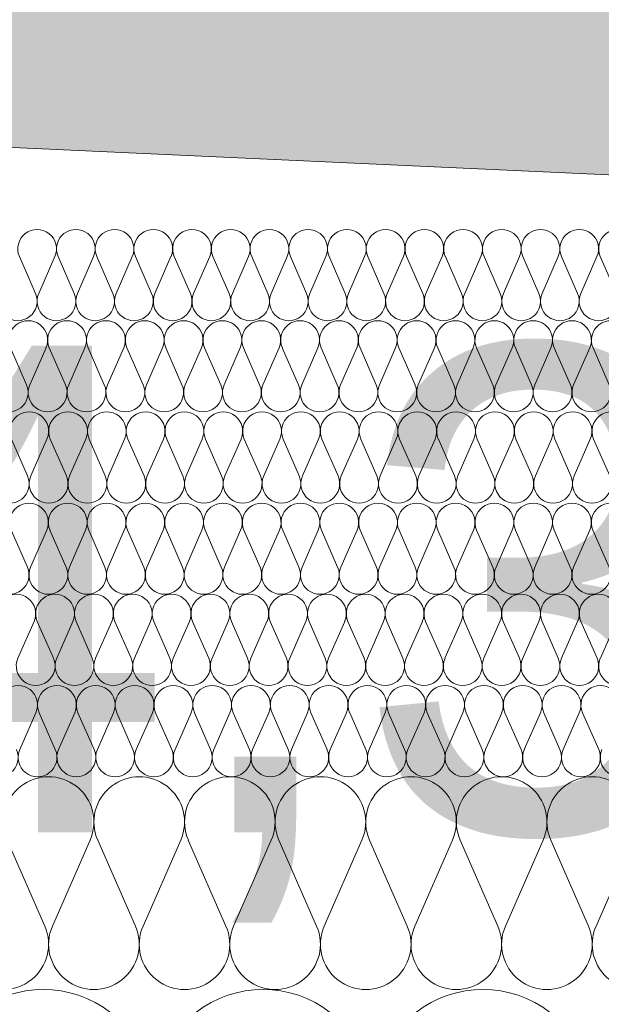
# Model space of a CAD drawing. Extents: x -547885 to -186295, y -25370 to 156194.
# Tile 52 of 256: x -513282 to -513091, y -7804 to -7481. Entities that reach past the tile are written whole.
import ezdxf

# ---------------------------------------------------------------- set-up
doc = ezdxf.new("R2010")
doc.units = 0
doc.header["$MEASUREMENT"] = 0
doc.layers.add('arch wypelnienia_Nr_Pióra__2', color=7, linetype='Continuous', lineweight=13, true_color=0x7f7f7f)
doc.layers.add('Inwent Izolacje_Nr_Pióra__2', color=7, linetype='Continuous', lineweight=13, true_color=0x7f7f7f)
doc.layers.add('Inwent Izolacje', color=7, linetype='Continuous')
doc.layers.add('INWENT WYMIARY', color=7, linetype='Continuous')
for name, color, linetype, lineweight in [('INWENT KONST. DREWNIANA_Nr_Pióra__21', 7, 'Continuous', 9), ('INWENT WYMIARY_Nr_Pióra__21', 7, 'Continuous', 9), ('INWENT WYMIARY_Nr_Pióra__5', 7, 'Continuous', 13)]:
    doc.layers.add(name, color=color, linetype=linetype, lineweight=lineweight)
doc.styles.add('GENERATED_STYLE_2', font='txt')
doc.dimstyles.new('GENERATED_STYLE__11', dxfattribs={"dimtxt": 160.000002, "dimasz": 110.144928, "dimexe": 0.18, "dimexo": 40, "dimgap": 0.09, "dimtad": 1, "dimtih": 1, "dimtoh": 1, "dimdec": 0, "dimzin": 0, "dimdsep": 46, "dimtxsty": 'GENERATED_STYLE_2', "dimblk": 'ARROWHEAD_5', "dimblk1": 'ARROWHEAD_5', "dimblk2": 'ARROWHEAD_5', "dimcen": 0.09, "dimclrd": 7, "dimclre": 7, "dimclrt": 7, "dimazin": 0, "dimtfac": 1, "dimtdec": 4, "dimtmove": 0, "dimatfit": 3, "dimfxl": 0, "dimtolj": 1, "dimtzin": 0, "dimarcsym": 0})

# ---------------------------------------------------------------- blocks, each defined once
blk = doc.blocks.new('Izolacja cieplna 14_254', base_point=(-507889.55, -7969.58))
at = {"layer": 'Inwent Izolacje_Nr_Pióra__2', "linetype": 'Continuous'}
for centre in [(-513274.07, -7835.73), (-513201.8, -7835.73), (-513129.52, -7835.73), (-513057.25, -7835.73)]:
    blk.add_ellipse(centre, major_axis=(0, -36.15), ratio=0.999515, start_param=1.158003, end_param=5.125183, dxfattribs=at)
blk = doc.blocks.new('Izolacja cieplna 14_255', base_point=(-508759.55, -7799.58))
at = {"layer": 'Inwent Izolacje_Nr_Pióra__2', "linetype": 'Continuous'}
for p, q in [((-513273.57, -7778.72), (-513285.96, -7750.44)), ((-513258.68, -7750.44), (-513271.07, -7778.72)), ((-513243.78, -7778.72), (-513256.17, -7750.44)), ((-513228.89, -7750.44), (-513241.28, -7778.72)), ((-513214, -7778.72), (-513226.39, -7750.44)), ((-513199.1, -7750.44), (-513211.49, -7778.72)), ((-513184.21, -7778.72), (-513196.6, -7750.44)), ((-513169.32, -7750.44), (-513181.71, -7778.72)), ((-513154.42, -7778.72), (-513166.81, -7750.44)), ((-513139.53, -7750.44), (-513151.92, -7778.72)), ((-513124.63, -7778.72), (-513137.03, -7750.44)), ((-513109.74, -7750.44), (-513122.13, -7778.72)), ((-513094.85, -7778.72), (-513107.24, -7750.44)), ((-513079.95, -7750.44), (-513092.35, -7778.72))]:
    blk.add_line(p, q, dxfattribs=at)
for centre, start_param, end_param in [((-513272.32, -7744.47), 2.728799, 6.695979), ((-513242.53, -7744.47), 2.728799, 6.695979), ((-513212.74, -7744.47), 2.728799, 6.695979), ((-513182.96, -7744.47), 2.728799, 6.695979), ((-513153.17, -7744.47), 2.728799, 6.695979), ((-513123.38, -7744.47), 2.728799, 6.695979), ((-513093.6, -7744.47), 2.728799, 6.695979), ((-513287.21, -7784.69), 5.870392, 9.837571), ((-513257.43, -7784.69), 5.870392, 9.837571), ((-513227.64, -7784.69), 5.870392, 9.837571), ((-513197.85, -7784.69), 5.870392, 9.837571), ((-513168.06, -7784.69), 5.870392, 9.837571), ((-513138.28, -7784.69), 5.870392, 9.837571), ((-513108.49, -7784.69), 5.870392, 9.837571), ((-513078.7, -7784.69), 5.870392, 9.837571)]:
    blk.add_ellipse(centre, major_axis=(-14.89, 0), ratio=0.999587, start_param=start_param, end_param=end_param, dxfattribs=at)
blk = doc.blocks.new('Izolacja cieplna 14_256', base_point=(-509409.55, -7729.58))
at = {"layer": 'Inwent Izolacje_Nr_Pióra__2', "linetype": 'Continuous'}
for p, q in [((-513276.5, -7708.52), (-513281.8, -7720.64)), ((-513270.12, -7720.64), (-513275.42, -7708.52)), ((-513263.74, -7708.52), (-513269.04, -7720.64)), ((-513257.36, -7720.64), (-513262.66, -7708.52)), ((-513250.98, -7708.52), (-513256.28, -7720.64)), ((-513244.59, -7720.64), (-513249.9, -7708.52)), ((-513238.21, -7708.52), (-513243.52, -7720.64)), ((-513231.83, -7720.64), (-513237.14, -7708.52)), ((-513225.45, -7708.52), (-513230.76, -7720.64)), ((-513219.07, -7720.64), (-513224.38, -7708.52)), ((-513212.69, -7708.52), (-513218, -7720.64)), ((-513206.31, -7720.64), (-513211.62, -7708.52)), ((-513199.93, -7708.52), (-513205.24, -7720.64)), ((-513193.55, -7720.64), (-513198.86, -7708.52)), ((-513187.17, -7708.52), (-513192.48, -7720.64)), ((-513180.79, -7720.64), (-513186.1, -7708.52)), ((-513174.41, -7708.52), (-513179.72, -7720.64)), ((-513168.03, -7720.64), (-513173.34, -7708.52)), ((-513161.65, -7708.52), (-513166.96, -7720.64)), ((-513155.27, -7720.64), (-513160.58, -7708.52)), ((-513148.89, -7708.52), (-513154.2, -7720.64)), ((-513142.51, -7720.64), (-513147.82, -7708.52)), ((-513136.13, -7708.52), (-513141.44, -7720.64)), ((-513129.75, -7720.64), (-513135.06, -7708.52)), ((-513123.37, -7708.52), (-513128.68, -7720.64)), ((-513116.99, -7720.64), (-513122.3, -7708.52)), ((-513110.61, -7708.52), (-513115.92, -7720.64)), ((-513104.23, -7720.64), (-513109.54, -7708.52)), ((-513097.85, -7708.52), (-513103.16, -7720.64)), ((-513091.47, -7720.64), (-513096.78, -7708.52))]:
    blk.add_line(p, q, dxfattribs=at)
for centre, start_param, end_param in [((-513282.34, -7705.96), 1.158003, 5.125183), ((-513269.58, -7705.96), 1.158003, 5.125183), ((-513256.82, -7705.96), 1.158003, 5.125183), ((-513244.06, -7705.96), 1.158003, 5.125183), ((-513231.3, -7705.96), 1.158003, 5.125183), ((-513218.54, -7705.96), 1.158003, 5.125183), ((-513205.78, -7705.96), 1.158003, 5.125183), ((-513193.02, -7705.96), 1.158003, 5.125183), ((-513180.26, -7705.96), 1.158003, 5.125183), ((-513167.5, -7705.96), 1.158003, 5.125183), ((-513154.74, -7705.96), 1.158003, 5.125183), ((-513141.98, -7705.96), 1.158003, 5.125183), ((-513129.22, -7705.96), 1.158003, 5.125183), ((-513116.45, -7705.96), 1.158003, 5.125183), ((-513103.69, -7705.96), 1.158003, 5.125183), ((-513090.93, -7705.96), 1.158003, 5.125183), ((-513288.72, -7723.2), 4.299595, 8.266774), ((-513275.96, -7723.2), 4.299595, 8.266774), ((-513263.2, -7723.2), 4.299595, 8.266774), ((-513250.44, -7723.2), 4.299595, 8.266774), ((-513237.68, -7723.2), 4.299595, 8.266774), ((-513224.92, -7723.2), 4.299595, 8.266774), ((-513212.16, -7723.2), 4.299595, 8.266774), ((-513199.4, -7723.2), 4.299595, 8.266774), ((-513186.64, -7723.2), 4.299595, 8.266774), ((-513173.88, -7723.2), 4.299595, 8.266774), ((-513161.12, -7723.2), 4.299595, 8.266774), ((-513148.36, -7723.2), 4.299595, 8.266774), ((-513135.6, -7723.2), 4.299595, 8.266774), ((-513122.83, -7723.2), 4.299595, 8.266774), ((-513110.07, -7723.2), 4.299595, 8.266774), ((-513097.31, -7723.2), 4.299595, 8.266774), ((-513084.55, -7723.2), 4.299595, 8.266774)]:
    blk.add_ellipse(centre, major_axis=(0, -6.38), ratio=0.999979, start_param=start_param, end_param=end_param, dxfattribs=at)
blk = doc.blocks.new('Izolacja cieplna 14_257', base_point=(-510059.55, -7699.58))
at = {"layer": 'Inwent Izolacje_Nr_Pióra__2', "linetype": 'Continuous'}
for p, q in [((-513277.11, -7678.52), (-513282.42, -7690.64)), ((-513270.73, -7690.64), (-513276.04, -7678.52)), ((-513264.35, -7678.52), (-513269.66, -7690.64)), ((-513257.96, -7690.64), (-513263.27, -7678.52)), ((-513251.58, -7678.52), (-513256.89, -7690.64)), ((-513245.2, -7690.64), (-513250.51, -7678.52)), ((-513238.81, -7678.52), (-513244.12, -7690.64)), ((-513232.43, -7690.64), (-513237.74, -7678.52)), ((-513226.05, -7678.52), (-513231.36, -7690.64)), ((-513219.66, -7690.64), (-513224.97, -7678.52)), ((-513213.28, -7678.52), (-513218.59, -7690.64)), ((-513206.9, -7690.64), (-513212.21, -7678.52)), ((-513200.52, -7678.52), (-513205.83, -7690.64)), ((-513194.13, -7690.64), (-513199.44, -7678.52)), ((-513187.75, -7678.52), (-513193.06, -7690.64)), ((-513181.37, -7690.64), (-513186.68, -7678.52)), ((-513174.98, -7678.52), (-513180.29, -7690.64)), ((-513168.6, -7690.64), (-513173.91, -7678.52)), ((-513162.22, -7678.52), (-513167.53, -7690.64)), ((-513155.83, -7690.64), (-513161.15, -7678.52)), ((-513149.45, -7678.52), (-513154.76, -7690.64)), ((-513143.07, -7690.64), (-513148.38, -7678.52)), ((-513136.69, -7678.52), (-513142, -7690.64)), ((-513130.3, -7690.64), (-513135.61, -7678.52)), ((-513123.92, -7678.52), (-513129.23, -7690.64)), ((-513117.54, -7690.64), (-513122.85, -7678.52)), ((-513111.15, -7678.52), (-513116.46, -7690.64)), ((-513104.77, -7690.64), (-513110.08, -7678.52)), ((-513098.39, -7678.52), (-513103.7, -7690.64)), ((-513092, -7690.64), (-513097.32, -7678.52)), ((-513085.62, -7678.52), (-513090.93, -7690.64))]:
    blk.add_line(p, q, dxfattribs=at)
for centre, start_param, end_param in [((-513282.96, -7675.96), 2.728799, 6.695979), ((-513270.19, -7675.96), 2.728799, 6.695979), ((-513257.43, -7675.96), 2.728799, 6.695979), ((-513244.66, -7675.96), 2.728799, 6.695979), ((-513231.89, -7675.96), 2.728799, 6.695979), ((-513219.13, -7675.96), 2.728799, 6.695979), ((-513206.36, -7675.96), 2.728799, 6.695979), ((-513193.6, -7675.96), 2.728799, 6.695979), ((-513180.83, -7675.96), 2.728799, 6.695979), ((-513168.06, -7675.96), 2.728799, 6.695979), ((-513155.3, -7675.96), 2.728799, 6.695979), ((-513142.53, -7675.96), 2.728799, 6.695979), ((-513129.77, -7675.96), 2.728799, 6.695979), ((-513117, -7675.96), 2.728799, 6.695979), ((-513104.23, -7675.96), 2.728799, 6.695979), ((-513091.47, -7675.96), 2.728799, 6.695979), ((-513276.57, -7693.2), 5.870392, 9.837571), ((-513263.81, -7693.2), 5.870392, 9.837571), ((-513251.04, -7693.2), 5.870392, 9.837571), ((-513238.28, -7693.2), 5.870392, 9.837571), ((-513225.51, -7693.2), 5.870392, 9.837571), ((-513212.75, -7693.2), 5.870392, 9.837571), ((-513199.98, -7693.2), 5.870392, 9.837571), ((-513187.21, -7693.2), 5.870392, 9.837571), ((-513174.45, -7693.2), 5.870392, 9.837571), ((-513161.68, -7693.2), 5.870392, 9.837571), ((-513148.92, -7693.2), 5.870392, 9.837571), ((-513136.15, -7693.2), 5.870392, 9.837571), ((-513123.38, -7693.2), 5.870392, 9.837571), ((-513110.62, -7693.2), 5.870392, 9.837571), ((-513097.85, -7693.2), 5.870392, 9.837571), ((-513085.09, -7693.2), 5.870392, 9.837571)]:
    blk.add_ellipse(centre, major_axis=(-6.38, 0), ratio=0.999587, start_param=start_param, end_param=end_param, dxfattribs=at)
blk = doc.blocks.new('Izolacja cieplna 14_258', base_point=(-510709.55, -7669.58))
at = {"layer": 'Inwent Izolacje_Nr_Pióra__2', "linetype": 'Continuous'}
for p, q in [((-513279.31, -7660.64), (-513284.61, -7648.52)), ((-513272.93, -7648.52), (-513278.23, -7660.64)), ((-513266.56, -7660.64), (-513271.86, -7648.52)), ((-513260.18, -7648.52), (-513265.48, -7660.64)), ((-513253.81, -7660.64), (-513259.11, -7648.52)), ((-513247.43, -7648.52), (-513252.73, -7660.64)), ((-513241.05, -7660.64), (-513246.36, -7648.52)), ((-513234.68, -7648.52), (-513239.98, -7660.64)), ((-513228.3, -7660.64), (-513233.61, -7648.52)), ((-513221.93, -7648.52), (-513227.23, -7660.64)), ((-513215.55, -7660.64), (-513220.86, -7648.52)), ((-513209.18, -7648.52), (-513214.48, -7660.64)), ((-513202.8, -7660.64), (-513208.11, -7648.52)), ((-513196.43, -7648.52), (-513201.73, -7660.64)), ((-513190.05, -7660.64), (-513195.36, -7648.52)), ((-513183.68, -7648.52), (-513188.98, -7660.64)), ((-513177.3, -7660.64), (-513182.61, -7648.52)), ((-513170.93, -7648.52), (-513176.23, -7660.64)), ((-513164.55, -7660.64), (-513169.86, -7648.52)), ((-513158.18, -7648.52), (-513163.48, -7660.64)), ((-513151.8, -7660.64), (-513157.11, -7648.52)), ((-513145.43, -7648.52), (-513150.73, -7660.64)), ((-513139.05, -7660.64), (-513144.36, -7648.52)), ((-513132.68, -7648.52), (-513137.98, -7660.64)), ((-513126.3, -7660.64), (-513131.6, -7648.52)), ((-513119.93, -7648.52), (-513125.23, -7660.64)), ((-513113.55, -7660.64), (-513118.85, -7648.52)), ((-513107.17, -7648.52), (-513112.48, -7660.64)), ((-513100.8, -7660.64), (-513106.1, -7648.52)), ((-513094.42, -7648.52), (-513099.73, -7660.64)), ((-513088.05, -7660.64), (-513093.35, -7648.52))]:
    blk.add_line(p, q, dxfattribs=at)
for centre, start_param, end_param in [((-513278.77, -7645.96), 1.158003, 5.125183), ((-513266.02, -7645.96), 1.158003, 5.125183), ((-513253.27, -7645.96), 1.158003, 5.125183), ((-513240.52, -7645.96), 1.158003, 5.125183), ((-513227.77, -7645.96), 1.158003, 5.125183), ((-513215.02, -7645.96), 1.158003, 5.125183), ((-513202.27, -7645.96), 1.158003, 5.125183), ((-513189.52, -7645.96), 1.158003, 5.125183), ((-513176.77, -7645.96), 1.158003, 5.125183), ((-513164.02, -7645.96), 1.158003, 5.125183), ((-513151.27, -7645.96), 1.158003, 5.125183), ((-513138.52, -7645.96), 1.158003, 5.125183), ((-513125.76, -7645.96), 1.158003, 5.125183), ((-513113.01, -7645.96), 1.158003, 5.125183), ((-513100.26, -7645.96), 1.158003, 5.125183), ((-513087.51, -7645.96), 1.158003, 5.125183), ((-513285.15, -7663.2), 4.299595, 8.266774), ((-513272.4, -7663.2), 4.299595, 8.266774), ((-513259.64, -7663.2), 4.299595, 8.266774), ((-513246.89, -7663.2), 4.299595, 8.266774), ((-513234.14, -7663.2), 4.299595, 8.266774), ((-513221.39, -7663.2), 4.299595, 8.266774), ((-513208.64, -7663.2), 4.299595, 8.266774), ((-513195.89, -7663.2), 4.299595, 8.266774), ((-513183.14, -7663.2), 4.299595, 8.266774), ((-513170.39, -7663.2), 4.299595, 8.266774), ((-513157.64, -7663.2), 4.299595, 8.266774), ((-513144.89, -7663.2), 4.299595, 8.266774), ((-513132.14, -7663.2), 4.299595, 8.266774), ((-513119.39, -7663.2), 4.299595, 8.266774), ((-513106.64, -7663.2), 4.299595, 8.266774), ((-513093.89, -7663.2), 4.299595, 8.266774)]:
    blk.add_ellipse(centre, major_axis=(0, -6.38), ratio=0.999198, start_param=start_param, end_param=end_param, dxfattribs=at)
blk = doc.blocks.new('Izolacja cieplna 14_259', base_point=(-511409.55, -7639.58))
at = {"layer": 'Inwent Izolacje_Nr_Pióra__2', "linetype": 'Continuous'}
for p, q in [((-513279.23, -7630.64), (-513284.53, -7618.52)), ((-513272.85, -7618.52), (-513278.16, -7630.64)), ((-513266.47, -7630.64), (-513271.78, -7618.52)), ((-513260.09, -7618.52), (-513265.4, -7630.64)), ((-513253.71, -7630.64), (-513259.02, -7618.52)), ((-513247.33, -7618.52), (-513252.64, -7630.64)), ((-513240.95, -7630.64), (-513246.26, -7618.52)), ((-513234.57, -7618.52), (-513239.88, -7630.64)), ((-513228.19, -7630.64), (-513233.5, -7618.52)), ((-513221.81, -7618.52), (-513227.12, -7630.64)), ((-513215.43, -7630.64), (-513220.74, -7618.52)), ((-513209.06, -7618.52), (-513214.36, -7630.64)), ((-513202.68, -7630.64), (-513207.98, -7618.52)), ((-513196.3, -7618.52), (-513201.6, -7630.64)), ((-513189.92, -7630.64), (-513195.22, -7618.52)), ((-513183.54, -7618.52), (-513188.85, -7630.64)), ((-513177.16, -7630.64), (-513182.47, -7618.52)), ((-513170.78, -7618.52), (-513176.09, -7630.64)), ((-513164.4, -7630.64), (-513169.71, -7618.52)), ((-513158.02, -7618.52), (-513163.33, -7630.64)), ((-513151.64, -7630.64), (-513156.95, -7618.52)), ((-513145.26, -7618.52), (-513150.57, -7630.64)), ((-513138.88, -7630.64), (-513144.19, -7618.52)), ((-513132.5, -7618.52), (-513137.81, -7630.64)), ((-513126.12, -7630.64), (-513131.43, -7618.52)), ((-513119.74, -7618.52), (-513125.05, -7630.64)), ((-513113.37, -7630.64), (-513118.67, -7618.52)), ((-513106.99, -7618.52), (-513112.29, -7630.64)), ((-513100.61, -7630.64), (-513105.91, -7618.52)), ((-513094.23, -7618.52), (-513099.54, -7630.64)), ((-513087.85, -7630.64), (-513093.16, -7618.52))]:
    blk.add_line(p, q, dxfattribs=at)
for centre, start_param, end_param in [((-513278.69, -7615.96), 1.158003, 5.125183), ((-513265.93, -7615.96), 1.158003, 5.125183), ((-513253.17, -7615.96), 1.158003, 5.125183), ((-513240.42, -7615.96), 1.158003, 5.125183), ((-513227.66, -7615.96), 1.158003, 5.125183), ((-513214.9, -7615.96), 1.158003, 5.125183), ((-513202.14, -7615.96), 1.158003, 5.125183), ((-513189.38, -7615.96), 1.158003, 5.125183), ((-513176.62, -7615.96), 1.158003, 5.125183), ((-513163.86, -7615.96), 1.158003, 5.125183), ((-513151.11, -7615.96), 1.158003, 5.125183), ((-513138.35, -7615.96), 1.158003, 5.125183), ((-513125.59, -7615.96), 1.158003, 5.125183), ((-513112.83, -7615.96), 1.158003, 5.125183), ((-513100.07, -7615.96), 1.158003, 5.125183), ((-513087.31, -7615.96), 1.158003, 5.125183), ((-513285.07, -7633.2), 4.299595, 8.266774), ((-513272.31, -7633.2), 4.299595, 8.266774), ((-513259.55, -7633.2), 4.299595, 8.266774), ((-513246.79, -7633.2), 4.299595, 8.266774), ((-513234.04, -7633.2), 4.299595, 8.266774), ((-513221.28, -7633.2), 4.299595, 8.266774), ((-513208.52, -7633.2), 4.299595, 8.266774), ((-513195.76, -7633.2), 4.299595, 8.266774), ((-513183, -7633.2), 4.299595, 8.266774), ((-513170.24, -7633.2), 4.299595, 8.266774), ((-513157.48, -7633.2), 4.299595, 8.266774), ((-513144.73, -7633.2), 4.299595, 8.266774), ((-513131.97, -7633.2), 4.299595, 8.266774), ((-513119.21, -7633.2), 4.299595, 8.266774), ((-513106.45, -7633.2), 4.299595, 8.266774), ((-513093.69, -7633.2), 4.299595, 8.266774)]:
    blk.add_ellipse(centre, major_axis=(0, -6.38), ratio=0.999838, start_param=start_param, end_param=end_param, dxfattribs=at)
blk = doc.blocks.new('Izolacja cieplna 14_260', base_point=(-512059.55, -7609.58))
at = {"layer": 'Inwent Izolacje_Nr_Pióra__2', "linetype": 'Continuous'}
for p, q in [((-513279.55, -7600.64), (-513284.86, -7588.52)), ((-513273.17, -7588.52), (-513278.48, -7600.64)), ((-513266.78, -7600.64), (-513272.09, -7588.52)), ((-513260.4, -7588.52), (-513265.71, -7600.64)), ((-513254.01, -7600.64), (-513259.32, -7588.52)), ((-513247.63, -7588.52), (-513252.94, -7600.64)), ((-513241.24, -7600.64), (-513246.56, -7588.52)), ((-513234.86, -7588.52), (-513240.17, -7600.64)), ((-513228.47, -7600.64), (-513233.79, -7588.52)), ((-513222.09, -7588.52), (-513227.4, -7600.64)), ((-513215.71, -7600.64), (-513221.02, -7588.52)), ((-513209.32, -7588.52), (-513214.63, -7600.64)), ((-513202.94, -7600.64), (-513208.25, -7588.52)), ((-513196.55, -7588.52), (-513201.86, -7600.64)), ((-513190.17, -7600.64), (-513195.48, -7588.52)), ((-513183.78, -7588.52), (-513189.09, -7600.64)), ((-513177.4, -7600.64), (-513182.71, -7588.52)), ((-513171.01, -7588.52), (-513176.33, -7600.64)), ((-513164.63, -7600.64), (-513169.94, -7588.52)), ((-513158.24, -7588.52), (-513163.56, -7600.64)), ((-513151.86, -7600.64), (-513157.17, -7588.52)), ((-513145.47, -7588.52), (-513150.79, -7600.64)), ((-513139.09, -7600.64), (-513144.4, -7588.52)), ((-513132.71, -7588.52), (-513138.02, -7600.64)), ((-513126.32, -7600.64), (-513131.63, -7588.52)), ((-513119.94, -7588.52), (-513125.25, -7600.64)), ((-513113.55, -7600.64), (-513118.86, -7588.52)), ((-513107.17, -7588.52), (-513112.48, -7600.64)), ((-513100.78, -7600.64), (-513106.09, -7588.52)), ((-513094.4, -7588.52), (-513099.71, -7600.64)), ((-513088.01, -7600.64), (-513093.32, -7588.52))]:
    blk.add_line(p, q, dxfattribs=at)
for centre, start_param, end_param in [((-513279.02, -7585.96), 2.728799, 6.695979), ((-513266.25, -7585.96), 2.728799, 6.695979), ((-513253.48, -7585.96), 2.728799, 6.695979), ((-513240.71, -7585.96), 2.728799, 6.695979), ((-513227.94, -7585.96), 2.728799, 6.695979), ((-513215.17, -7585.96), 2.728799, 6.695979), ((-513202.4, -7585.96), 2.728799, 6.695979), ((-513189.63, -7585.96), 2.728799, 6.695979), ((-513176.86, -7585.96), 2.728799, 6.695979), ((-513164.09, -7585.96), 2.728799, 6.695979), ((-513151.32, -7585.96), 2.728799, 6.695979), ((-513138.55, -7585.96), 2.728799, 6.695979), ((-513125.78, -7585.96), 2.728799, 6.695979), ((-513113.02, -7585.96), 2.728799, 6.695979), ((-513100.25, -7585.96), 2.728799, 6.695979), ((-513087.48, -7585.96), 2.728799, 6.695979), ((-513285.4, -7603.2), 5.870392, 9.837571), ((-513272.63, -7603.2), 5.870392, 9.837571), ((-513259.86, -7603.2), 5.870392, 9.837571), ((-513247.09, -7603.2), 5.870392, 9.837571), ((-513234.32, -7603.2), 5.870392, 9.837571), ((-513221.55, -7603.2), 5.870392, 9.837571), ((-513208.78, -7603.2), 5.870392, 9.837571), ((-513196.02, -7603.2), 5.870392, 9.837571), ((-513183.25, -7603.2), 5.870392, 9.837571), ((-513170.48, -7603.2), 5.870392, 9.837571), ((-513157.71, -7603.2), 5.870392, 9.837571), ((-513144.94, -7603.2), 5.870392, 9.837571), ((-513132.17, -7603.2), 5.870392, 9.837571), ((-513119.4, -7603.2), 5.870392, 9.837571), ((-513106.63, -7603.2), 5.870392, 9.837571), ((-513093.86, -7603.2), 5.870392, 9.837571)]:
    blk.add_ellipse(centre, major_axis=(-6.38, 0), ratio=0.999331, start_param=start_param, end_param=end_param, dxfattribs=at)
blk = doc.blocks.new('Izolacja cieplna 14_261', base_point=(-512709.55, -7579.58))
at = {"layer": 'Inwent Izolacje_Nr_Pióra__2', "linetype": 'Continuous'}
for p, q in [((-513276.64, -7570.64), (-513281.94, -7558.52)), ((-513270.27, -7558.52), (-513275.57, -7570.64)), ((-513263.91, -7570.64), (-513269.2, -7558.52)), ((-513257.54, -7558.52), (-513262.84, -7570.64)), ((-513251.18, -7570.64), (-513256.47, -7558.52)), ((-513244.81, -7558.52), (-513250.11, -7570.64)), ((-513238.44, -7570.64), (-513243.74, -7558.52)), ((-513232.08, -7558.52), (-513237.38, -7570.64)), ((-513225.71, -7570.64), (-513231.01, -7558.52)), ((-513219.35, -7558.52), (-513224.64, -7570.64)), ((-513212.98, -7570.64), (-513218.28, -7558.52)), ((-513206.62, -7558.52), (-513211.91, -7570.64)), ((-513200.25, -7570.64), (-513205.55, -7558.52)), ((-513193.88, -7558.52), (-513199.18, -7570.64)), ((-513187.52, -7570.64), (-513192.82, -7558.52)), ((-513181.15, -7558.52), (-513186.45, -7570.64)), ((-513174.79, -7570.64), (-513180.08, -7558.52)), ((-513168.42, -7558.52), (-513173.72, -7570.64)), ((-513162.06, -7570.64), (-513167.35, -7558.52)), ((-513155.69, -7558.52), (-513160.99, -7570.64)), ((-513149.32, -7570.64), (-513154.62, -7558.52)), ((-513142.96, -7558.52), (-513148.26, -7570.64)), ((-513136.59, -7570.64), (-513141.89, -7558.52)), ((-513130.23, -7558.52), (-513135.52, -7570.64)), ((-513123.86, -7570.64), (-513129.16, -7558.52)), ((-513117.5, -7558.52), (-513122.79, -7570.64)), ((-513111.13, -7570.64), (-513116.43, -7558.52)), ((-513104.76, -7558.52), (-513110.06, -7570.64)), ((-513098.4, -7570.64), (-513103.69, -7558.52)), ((-513092.03, -7558.52), (-513097.33, -7570.64)), ((-513085.67, -7570.64), (-513090.96, -7558.52))]:
    blk.add_line(p, q, dxfattribs=at)
for centre, start_param, end_param in [((-513276.1, -7555.96), 1.158003, 5.125183), ((-513263.37, -7555.96), 1.158003, 5.125183), ((-513250.64, -7555.96), 1.158003, 5.125183), ((-513237.91, -7555.96), 1.158003, 5.125183), ((-513225.18, -7555.96), 1.158003, 5.125183), ((-513212.45, -7555.96), 1.158003, 5.125183), ((-513199.72, -7555.96), 1.158003, 5.125183), ((-513186.98, -7555.96), 1.158003, 5.125183), ((-513174.25, -7555.96), 1.158003, 5.125183), ((-513161.52, -7555.96), 1.158003, 5.125183), ((-513148.79, -7555.96), 1.158003, 5.125183), ((-513136.06, -7555.96), 1.158003, 5.125183), ((-513123.33, -7555.96), 1.158003, 5.125183), ((-513110.6, -7555.96), 1.158003, 5.125183), ((-513097.86, -7555.96), 1.158003, 5.125183), ((-513085.13, -7555.96), 1.158003, 5.125183), ((-513282.47, -7573.2), 4.299595, 8.266774), ((-513269.74, -7573.2), 4.299595, 8.266774), ((-513257.01, -7573.2), 4.299595, 8.266774), ((-513244.28, -7573.2), 4.299595, 8.266774), ((-513231.54, -7573.2), 4.299595, 8.266774), ((-513218.81, -7573.2), 4.299595, 8.266774), ((-513206.08, -7573.2), 4.299595, 8.266774), ((-513193.35, -7573.2), 4.299595, 8.266774), ((-513180.62, -7573.2), 4.299595, 8.266774), ((-513167.89, -7573.2), 4.299595, 8.266774), ((-513155.16, -7573.2), 4.299595, 8.266774), ((-513142.42, -7573.2), 4.299595, 8.266774), ((-513129.69, -7573.2), 4.299595, 8.266774), ((-513116.96, -7573.2), 4.299595, 8.266774), ((-513104.23, -7573.2), 4.299595, 8.266774), ((-513091.5, -7573.2), 4.299595, 8.266774)]:
    blk.add_ellipse(centre, major_axis=(0, -6.38), ratio=0.997711, start_param=start_param, end_param=end_param, dxfattribs=at)
blk = doc.blocks.new('Wymiary_54', base_point=(-513241.67, -7969.58))
at = {"layer": 'INWENT WYMIARY_Nr_Pióra__21', "insert": (-513475.08, -7777.58), "char_height": 160, "attachment_point": 7, "style": 'GENERATED_STYLE_2'}
blk.add_mtext('{+4,36}', dxfattribs=at)
blk = doc.blocks.new('*D903')
at = {"layer": 'INWENT WYMIARY_Nr_Pióra__5', "linetype": 'Continuous'}
for points in [[(-517708.7, -7638.18), (-517674.98, -7749.08), (-517734.95, -7751.08)], [(-517702.05, -7969.58), (-517732.8, -7857.82), (-517672.81, -7857.42)]]:
    blk.add_hatch(color=256, dxfattribs=at).paths.add_polyline_path(points, flags=0)
for p, q in [((-517708.7, -7638.18), (-517734.95, -7751.08)), ((-517708.7, -7638.18), (-517674.98, -7749.08)), ((-517674.98, -7749.08), (-517734.95, -7751.08)), ((-517732.8, -7857.82), (-517672.81, -7857.42)), ((-517702.05, -7969.58), (-517732.8, -7857.82)), ((-517702.05, -7969.58), (-517672.81, -7857.42))]:
    blk.add_line(p, q, dxfattribs=at)
blk.add_arc((-525960.6, -7969.58), 8258.56, 0.776767, 1.523015, dxfattribs=at)
at = {"layer": 'INWENT WYMIARY_Nr_Pióra__21', "insert": (-517543.74, -7880.63), "char_height": 160, "attachment_point": 7, "style": 'GENERATED_STYLE_2'}
blk.add_mtext('{2,30°}', dxfattribs=at)
blk = doc.blocks.new('ARROWHEAD_5')
at = {"color": 0, "linetype": 'Continuous', "lineweight": 0}
blk.add_line((0, 0), (-1, 0), dxfattribs=at)
blk.add_solid([(-1, 0.2679), (0, 0), (-1, -0.2679), (-1, 0.2679)], dxfattribs=at)
blk = doc.blocks.new('*D904')
at = {"layer": 'INWENT WYMIARY_Nr_Pióra__5', "linetype": 'Continuous'}
for points in [[(-511514.75, -7603.27), (-511489.09, -7716.31), (-511549.04, -7713.99)], [(-511523.09, -7969.58), (-511552.31, -7857.41), (-511492.31, -7857.83)]]:
    blk.add_hatch(color=256, dxfattribs=at).paths.add_polyline_path(points, flags=0)
for p, q in [((-511514.75, -7603.27), (-511549.04, -7713.99)), ((-511514.75, -7603.27), (-511489.09, -7716.31)), ((-511489.09, -7716.31), (-511549.04, -7713.99)), ((-511523.09, -7969.58), (-511552.31, -7857.41)), ((-511552.31, -7857.41), (-511492.31, -7857.83)), ((-511523.09, -7969.58), (-511492.31, -7857.83))]:
    blk.add_line(p, q, dxfattribs=at)
blk.add_arc((-503474.8, -7969.58), 8048.28, 178.18843, 179.202939, dxfattribs=at)
at = {"layer": 'INWENT WYMIARY_Nr_Pióra__21', "insert": (-512129.72, -7862.74), "char_height": 160, "attachment_point": 7, "style": 'GENERATED_STYLE_2'}
blk.add_mtext('{2,61°}', dxfattribs=at)

msp = doc.modelspace()

# ---------------------------------------------------------------- hatches: boundary and pattern name
at = {"layer": 'arch wypelnienia_Nr_Pióra__2', "linetype": 'Continuous'}
msp.add_hatch(color=256, dxfattribs=at).paths.add_polyline_path([(-519999.55, -7730.18), (-514009.41, -7489.61), (-514008.87, -7489.64), (-507719.55, -7776.19), (-507719.55, -7819.58), (-507739.55, -7819.58, 0.617181), (-507619.7, -7879.69), (-507619.7, -7580.53), (-514008.87, -7289.43), (-519999.55, -7530.02)], flags=0)

# ---------------------------------------------------------------- linework, layer by layer
at = {"layer": 'INWENT KONST. DREWNIANA_Nr_Pióra__21', "linetype": 'Continuous'}
msp.add_line((-514009.41, -7489.61), (-507719.55, -7776.19), dxfattribs=at)

# ---------------------------------------------------------------- block references
at = {"layer": 'Inwent Izolacje', "color": 104, "linetype": 'Continuous', "lineweight": 13, "true_color": 0x029e21}
for name, p in [('Izolacja cieplna 14_261', (-512709.55, -7579.58)), ('Izolacja cieplna 14_260', (-512059.55, -7609.58)), ('Izolacja cieplna 14_259', (-511409.55, -7639.58)), ('Izolacja cieplna 14_258', (-510709.55, -7669.58)), ('Izolacja cieplna 14_257', (-510059.55, -7699.58)), ('Izolacja cieplna 14_256', (-509409.55, -7729.58)), ('Izolacja cieplna 14_255', (-508759.55, -7799.58)), ('Izolacja cieplna 14_254', (-507889.55, -7969.58))]:
    msp.add_blockref(name, p, dxfattribs=at)
at = {"layer": 'INWENT WYMIARY', "linetype": 'Continuous'}
msp.add_blockref('Wymiary_54', (-513241.67, -7969.58), dxfattribs=at)

# ---------------------------------------------------------------- dimensions: what is measured, and where the dimension line sits
for base, center, p2, picture, middle in [((-517703.71, -7803.85), (-525960.6, -7969.58), (-507889.55, -7969.58), '*D903', (-517287.01, -7800.63)), ((-511521, -7786.38), (-503474.8, -7969.58), (-519959.55, -7969.58), '*D904', (-511872.98, -7782.74))]:
    dim = msp.add_angular_dim_3p(base=base, center=center, p1=(-514009.41, -7489.61), p2=p2, dimstyle='GENERATED_STYLE__11', dxfattribs=at)
    dim.commit()
    dim.dimension.update_dxf_attribs({"geometry": picture, "text_midpoint": middle, "dimtype": 165})

doc.saveas('drawing.dxf')
